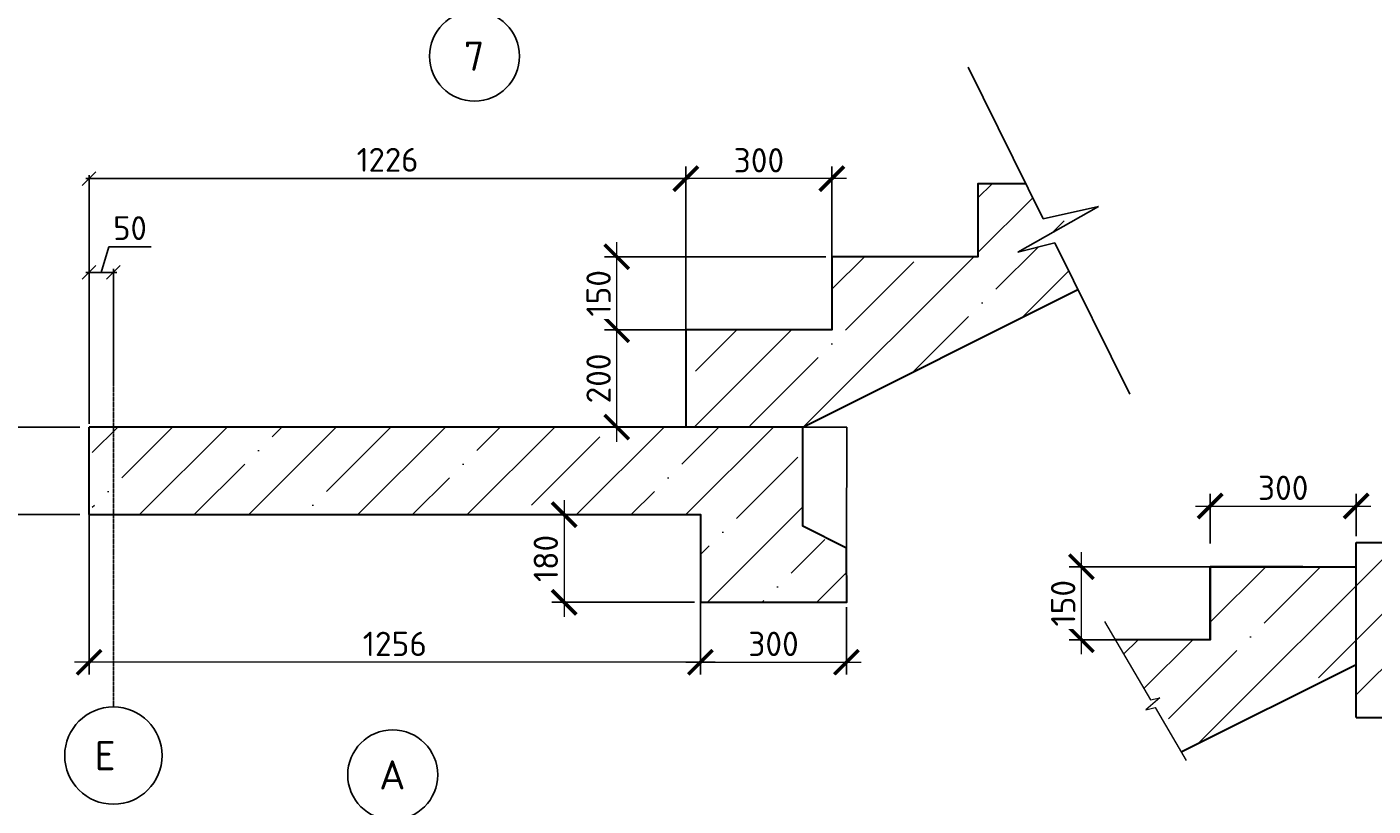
# Model space of a CAD drawing. Header units: millimetres. Extents: x 40580 to 2152466, y -328404 to 177125.
# Tile 26 of 252: x 300652 to 314482, y 154860 to 162868. Entities that reach past the tile are written whole.
import ezdxf
from ezdxf.enums import TextEntityAlignment as Align

# ---------------------------------------------------------------- set-up
doc = ezdxf.new("R2010")
doc.units = ezdxf.units.MM
doc.linetypes.add('______5', pattern=[1100, 800, -100, 100, -100])
doc.linetypes.add('CENTER', pattern=[2, 1.25, -0.25, 0.25, -0.25])
for name, color, linetype, lineweight in [('RAZMER', 7, 'Continuous', 9), ('ОСИ', 7, 'CENTER', 15), ('Основной', 1, 'Continuous', 40), ('Размеры', 9, 'Continuous', 15), ('Столовая Двери и окна', 7, 'Continuous', 15)]:
    doc.layers.add(name, color=color, linetype=linetype, lineweight=lineweight)
doc.layers.add('СПДС_Оси', color=7, linetype='Continuous')
doc.layers.add('ТЕКСТ 02', color=7, linetype='Continuous')
doc.styles.get("Standard").update_dxf_attribs({"font": 'isocpeur.ttf'})
doc.styles.add('ГОСТ', font='isocpeur.ttf')
doc.dimstyles.new('ГОСТ', dxfattribs={"dimscale": 0, "dimtxt": 2.5, "dimasz": 2.5, "dimexe": 1.25, "dimexo": 0.625, "dimtad": 1, "dimdec": 0, "dimtxsty": 'ГОСТ', "dimblk": 'ARCHTICK', "dimcen": 2.5, "dimdle": 1.5, "dimclrd": 256, "dimclre": 256, "dimclrt": 256, "dimadec": 0, "dimazin": 0, "dimtfac": 1, "dimtdec": 0, "dimtmove": 1, "dimatfit": 3, "dimfxl": 2, "dimtfill": 1, "dimlwd": -1, "dimarcsym": 0})
doc.dimstyles.new('Осевые', dxfattribs={"dimscale": 0.7, "dimtxt": 450, "dimasz": 400, "dimexe": 100, "dimexo": 100, "dimgap": 100, "dimtad": 1, "dimdec": 0, "dimzin": 0, "dimdsep": 46, "dimtxsty": 'Standard', "dimblk": 'OBLIQUE', "dimcen": 9, "dimdle": 100, "dimazin": 0, "dimtm": 1e-09, "dimtfac": 1, "dimtdec": 0, "dimtofl": 0, "dimtmove": 0, "dimatfit": 3, "dimfxl": 1, "dimtolj": 1, "dimtzin": 0, "dimarcsym": 0})

# ---------------------------------------------------------------- blocks, each defined once
blk = doc.blocks.new('_ArchTick')
at = {"color": 0, "linetype": 'ByBlock', "const_width": 0.15}
blk.add_lwpolyline([(-0.5, -0.5), (0.5, 0.5)], dxfattribs=at)
blk = doc.blocks.new('*D5389')
at = {"layer": 'Defpoints', "color": 0, "lineweight": 25, "transparency": 16777216}
for p in [(300403, 158755), (301259, 158755), (301259, 157855)]:
    blk.add_point(p, dxfattribs=at)
at = {"layer": 'RAZMER', "transparency": 16777216}
blk.add_line((300403, 157705), (300403, 158905), dxfattribs=at)
at = {"layer": 'RAZMER', "lineweight": -2, "transparency": 16777216}
for p, q in [((301196, 158755), (300278, 158755)), ((301196, 157855), (300278, 157855))]:
    blk.add_line(p, q, dxfattribs=at)
at = {"layer": 'RAZMER', "transparency": 16777216, "xscale": 250, "yscale": 250, "zscale": 250}
for p, rotation in [((300403, 158755), 90), ((300403, 157855), 270)]:
    blk.add_blockref('_ArchTick', p, dxfattribs=dict(at, rotation=rotation))
at = {"layer": 'RAZMER', "transparency": 16777216, "insert": (300215, 158305), "char_height": 250, "attachment_point": 5, "rotation": 90, "style": 'ГОСТ', "bg_fill": 3, "box_fill_scale": 1.1, "bg_fill_color": 256, "bg_fill_true_color": 13158600, "bg_fill_transparency": 0}
blk.add_mtext('180', dxfattribs=at)
blk = doc.blocks.new('*D5390')
at = {"layer": 'Defpoints', "color": 0, "lineweight": 25, "transparency": 16777216}
for p in [(306831, 157855), (306171, 156955), (307572, 156955)]:
    blk.add_point(p, dxfattribs=at)
at = {"layer": 'RAZMER', "transparency": 16777216}
blk.add_line((306171, 158005), (306171, 156805), dxfattribs=at)
at = {"layer": 'RAZMER', "lineweight": -2, "transparency": 16777216}
for p, q in [((306769, 157855), (306046, 157855)), ((307510, 156955), (306046, 156955))]:
    blk.add_line(p, q, dxfattribs=at)
at = {"layer": 'RAZMER', "transparency": 16777216, "xscale": 250, "yscale": 250, "zscale": 250}
for p, rotation in [((306171, 157855), 90), ((306171, 156955), 270)]:
    blk.add_blockref('_ArchTick', p, dxfattribs=dict(at, rotation=rotation))
at = {"layer": 'RAZMER', "transparency": 16777216, "insert": (305983, 157405), "char_height": 250, "attachment_point": 5, "rotation": 90, "style": 'ГОСТ', "bg_fill": 3, "box_fill_scale": 1.1, "bg_fill_color": 256, "bg_fill_true_color": 13158600, "bg_fill_transparency": 0}
blk.add_mtext('180', dxfattribs=at)
blk = doc.blocks.new('*D5391')
at = {"layer": 'Defpoints', "color": 0, "lineweight": 25, "transparency": 16777216}
for p in [(307572, 157062), (309072, 156965), (309072, 156339)]:
    blk.add_point(p, dxfattribs=at)
at = {"layer": 'RAZMER', "lineweight": -2, "transparency": 16777216}
for p, q in [((307572, 156999), (307572, 156214)), ((309072, 156903), (309072, 156214))]:
    blk.add_line(p, q, dxfattribs=at)
at = {"layer": 'RAZMER', "transparency": 16777216}
blk.add_line((307422, 156339), (309222, 156339), dxfattribs=at)
at = {"layer": 'RAZMER', "transparency": 16777216, "xscale": 250, "yscale": 250, "zscale": 250, "rotation": 180}
blk.add_blockref('_ArchTick', (307572, 156339), dxfattribs=at)
at = {"layer": 'RAZMER', "transparency": 16777216, "xscale": 250, "yscale": 250, "zscale": 250}
blk.add_blockref('_ArchTick', (309072, 156339), dxfattribs=at)
at = {"layer": 'RAZMER', "transparency": 16777216, "insert": (308322, 156527), "char_height": 250, "attachment_point": 5, "style": 'ГОСТ', "bg_fill": 3, "box_fill_scale": 1.1, "bg_fill_color": 256, "bg_fill_true_color": 13158600, "bg_fill_transparency": 0}
blk.add_mtext('300', dxfattribs=at)
blk = doc.blocks.new('*D5392')
at = {"layer": 'Defpoints', "color": 0, "lineweight": 25, "transparency": 16777216}
for p in [(301291, 158088), (307572, 156539), (301291, 156339)]:
    blk.add_point(p, dxfattribs=at)
at = {"layer": 'RAZMER', "lineweight": -2, "transparency": 16777216}
for p, q in [((301291, 158025), (301291, 156214)), ((307572, 156477), (307572, 156214))]:
    blk.add_line(p, q, dxfattribs=at)
at = {"layer": 'RAZMER', "transparency": 16777216}
blk.add_line((307722, 156339), (301141, 156339), dxfattribs=at)
at = {"layer": 'RAZMER', "transparency": 16777216, "xscale": 250, "yscale": 250, "zscale": 250, "rotation": 180}
blk.add_blockref('_ArchTick', (301291, 156339), dxfattribs=at)
at = {"layer": 'RAZMER', "transparency": 16777216, "xscale": 250, "yscale": 250, "zscale": 250}
blk.add_blockref('_ArchTick', (307572, 156339), dxfattribs=at)
at = {"layer": 'RAZMER', "transparency": 16777216, "insert": (304432, 156527), "char_height": 250, "attachment_point": 5, "style": 'ГОСТ', "bg_fill": 3, "box_fill_scale": 1.1, "bg_fill_color": 256, "bg_fill_true_color": 13158600, "bg_fill_transparency": 0}
blk.add_mtext('1256', dxfattribs=at)
blk = doc.blocks.new('*D5393')
at = {"layer": 'Defpoints', "color": 0, "lineweight": 25, "transparency": 16777216}
for p in [(306712, 159755), (307580, 159755), (307422, 158755)]:
    blk.add_point(p, dxfattribs=at)
at = {"layer": 'RAZMER', "transparency": 16777216}
blk.add_line((306712, 158605), (306712, 159905), dxfattribs=at)
at = {"layer": 'RAZMER', "lineweight": -2, "transparency": 16777216}
for p, q in [((307517, 159755), (306587, 159755)), ((307360, 158755), (306587, 158755))]:
    blk.add_line(p, q, dxfattribs=at)
at = {"layer": 'RAZMER', "transparency": 16777216, "xscale": 250, "yscale": 250, "zscale": 250}
for p, rotation in [((306712, 159755), 90), ((306712, 158755), 270)]:
    blk.add_blockref('_ArchTick', p, dxfattribs=dict(at, rotation=rotation))
at = {"layer": 'RAZMER', "transparency": 16777216, "insert": (306525, 159255), "char_height": 250, "attachment_point": 5, "rotation": 90, "style": 'ГОСТ', "bg_fill": 3, "box_fill_scale": 1.1, "bg_fill_color": 256, "bg_fill_true_color": 13158600, "bg_fill_transparency": 0}
blk.add_mtext('200', dxfattribs=at)
blk = doc.blocks.new('*D5394')
at = {"layer": 'Defpoints', "color": 0, "lineweight": 25, "transparency": 16777216}
for p in [(306712, 160505), (308922, 160505), (307580, 159755)]:
    blk.add_point(p, dxfattribs=at)
at = {"layer": 'RAZMER', "transparency": 16777216}
blk.add_line((306712, 159605), (306712, 160655), dxfattribs=at)
at = {"layer": 'RAZMER', "lineweight": -2, "transparency": 16777216}
for p, q in [((308860, 160505), (306587, 160505)), ((307517, 159755), (306587, 159755))]:
    blk.add_line(p, q, dxfattribs=at)
at = {"layer": 'RAZMER', "transparency": 16777216, "xscale": 250, "yscale": 250, "zscale": 250}
for p, rotation in [((306712, 160505), 90), ((306712, 159755), 270)]:
    blk.add_blockref('_ArchTick', p, dxfattribs=dict(at, rotation=rotation))
at = {"layer": 'RAZMER', "transparency": 16777216, "insert": (306525, 160130), "char_height": 250, "attachment_point": 5, "rotation": 90, "style": 'ГОСТ', "bg_fill": 3, "box_fill_scale": 1.1, "bg_fill_color": 256, "bg_fill_true_color": 13158600, "bg_fill_transparency": 0}
blk.add_mtext('150', dxfattribs=at)
blk = doc.blocks.new('*D5395')
at = {"layer": 'Defpoints', "color": 0, "lineweight": 25, "transparency": 16777216}
for p in [(307422, 161309), (307422, 159755), (308922, 159755)]:
    blk.add_point(p, dxfattribs=at)
at = {"layer": 'RAZMER', "lineweight": -2, "transparency": 16777216}
for p, q in [((307422, 159818), (307422, 161434)), ((308922, 159818), (308922, 161434))]:
    blk.add_line(p, q, dxfattribs=at)
at = {"layer": 'RAZMER', "transparency": 16777216}
blk.add_line((309072, 161309), (307272, 161309), dxfattribs=at)
at = {"layer": 'RAZMER', "transparency": 16777216, "xscale": 250, "yscale": 250, "zscale": 250, "rotation": 180}
blk.add_blockref('_ArchTick', (307422, 161309), dxfattribs=at)
at = {"layer": 'RAZMER', "transparency": 16777216, "xscale": 250, "yscale": 250, "zscale": 250}
blk.add_blockref('_ArchTick', (308922, 161309), dxfattribs=at)
at = {"layer": 'RAZMER', "transparency": 16777216, "insert": (308172, 161497), "char_height": 250, "attachment_point": 5, "style": 'ГОСТ', "bg_fill": 3, "box_fill_scale": 1.1, "bg_fill_color": 256, "bg_fill_true_color": 13158600, "bg_fill_transparency": 0}
blk.add_mtext('300', dxfattribs=at)
blk = doc.blocks.new('NSY101')
at = {"color": 0, "linetype": 'ByBlock', "lineweight": -2}
blk.add_circle((0, 0), 50, dxfattribs=at)
blk = doc.blocks.new('_OBLIQUE')
at = {"color": 0, "linetype": 'ByBlock'}
blk.add_line((-0.5, -0.5), (0.5, 0.5), dxfattribs=at)
blk = doc.blocks.new('*D5396')
at = {"layer": 'Defpoints', "color": 0, "linetype": 'ByBlock', "lineweight": 25, "ltscale": 13, "transparency": 16777216}
for p in [(301291, 161309), (301291, 158755), (307422, 158755)]:
    blk.add_point(p, dxfattribs=at)
at = {"layer": 'ОСИ', "color": 0, "linetype": 'ByBlock', "lineweight": -2, "ltscale": 13, "transparency": 16777216}
for p, q in [((307457, 161309), (301256, 161309)), ((301291, 158790), (301291, 161344)), ((307422, 158790), (307422, 161344))]:
    blk.add_line(p, q, dxfattribs=at)
at = {"layer": 'ОСИ', "color": 0, "linetype": 'ByBlock', "lineweight": -2, "ltscale": 13, "transparency": 16777216, "xscale": 140, "yscale": 140, "zscale": 140, "rotation": 180}
blk.add_blockref('_OBLIQUE', (301291, 161309), dxfattribs=at)
at = {"layer": 'ОСИ', "color": 0, "linetype": 'ByBlock', "lineweight": -2, "ltscale": 13, "transparency": 16777216, "xscale": 140, "yscale": 140, "zscale": 140}
blk.add_blockref('_OBLIQUE', (307422, 161309), dxfattribs=at)
at = {"layer": 'ОСИ', "color": 0, "linetype": 'ByBlock', "ltscale": 13, "transparency": 16777216, "insert": (304357, 161502), "char_height": 245, "attachment_point": 5}
blk.add_mtext('\\A1;1226', dxfattribs=at)
blk = doc.blocks.new('*D5397')
at = {"layer": 'Defpoints', "color": 0, "linetype": 'ByBlock', "lineweight": 25, "ltscale": 13, "transparency": 16777216}
for p in [(301291, 160345), (301291, 159099), (301541, 159164)]:
    blk.add_point(p, dxfattribs=at)
at = {"layer": 'ОСИ', "color": 0, "linetype": 'ByBlock', "lineweight": -2, "ltscale": 13, "transparency": 16777216}
for p, q in [((301416, 160345), (301494, 160607)), ((301494, 160607), (301928, 160607)), ((301576, 160345), (301256, 160345)), ((301291, 159134), (301291, 160380)), ((301541, 159199), (301541, 160380))]:
    blk.add_line(p, q, dxfattribs=at)
at = {"layer": 'ОСИ', "color": 0, "linetype": 'ByBlock', "lineweight": -2, "ltscale": 13, "transparency": 16777216, "xscale": 140, "yscale": 140, "zscale": 140, "rotation": 180}
blk.add_blockref('_OBLIQUE', (301291, 160345), dxfattribs=at)
at = {"layer": 'ОСИ', "color": 0, "linetype": 'ByBlock', "lineweight": -2, "ltscale": 13, "transparency": 16777216, "xscale": 140, "yscale": 140, "zscale": 140}
blk.add_blockref('_OBLIQUE', (301541, 160345), dxfattribs=at)
at = {"layer": 'ОСИ', "color": 0, "linetype": 'ByBlock', "ltscale": 13, "transparency": 16777216, "insert": (301711, 160800), "char_height": 245, "attachment_point": 5}
blk.add_mtext('\\A1;50', dxfattribs=at)
blk = doc.blocks.new('*D5399')
at = {"layer": 'Defpoints', "color": 0, "lineweight": 25, "transparency": 16777216}
for p in [(314308, 157944), (314308, 157570), (312808, 157495)]:
    blk.add_point(p, dxfattribs=at)
at = {"layer": 'RAZMER', "transparency": 16777216}
blk.add_line((312658, 157944), (314458, 157944), dxfattribs=at)
at = {"layer": 'RAZMER', "lineweight": -2, "transparency": 16777216}
for p, q in [((312808, 157558), (312808, 158069)), ((314308, 157633), (314308, 158069))]:
    blk.add_line(p, q, dxfattribs=at)
at = {"layer": 'RAZMER', "transparency": 16777216, "xscale": 250, "yscale": 250, "zscale": 250, "rotation": 180}
blk.add_blockref('_ArchTick', (312808, 157944), dxfattribs=at)
at = {"layer": 'RAZMER', "transparency": 16777216, "xscale": 250, "yscale": 250, "zscale": 250}
blk.add_blockref('_ArchTick', (314308, 157944), dxfattribs=at)
at = {"layer": 'RAZMER', "transparency": 16777216, "insert": (313558, 158131), "char_height": 250, "attachment_point": 5, "style": 'ГОСТ', "bg_fill": 3, "box_fill_scale": 1.1, "bg_fill_color": 256, "bg_fill_true_color": 13158600, "bg_fill_transparency": 0}
blk.add_mtext('300', dxfattribs=at)
blk = doc.blocks.new('*D5400')
at = {"layer": 'Defpoints', "color": 0, "lineweight": 25, "transparency": 16777216}
for p in [(311485, 157320), (312921, 157320), (312723, 156570)]:
    blk.add_point(p, dxfattribs=at)
at = {"layer": 'RAZMER', "transparency": 16777216}
blk.add_line((311485, 156420), (311485, 157470), dxfattribs=at)
at = {"layer": 'RAZMER', "lineweight": -2, "transparency": 16777216}
for p, q in [((312859, 157320), (311360, 157320)), ((312661, 156570), (311360, 156570))]:
    blk.add_line(p, q, dxfattribs=at)
at = {"layer": 'RAZMER', "transparency": 16777216, "xscale": 250, "yscale": 250, "zscale": 250}
for p, rotation in [((311485, 157320), 90), ((311485, 156570), 270)]:
    blk.add_blockref('_ArchTick', p, dxfattribs=dict(at, rotation=rotation))
at = {"layer": 'RAZMER', "transparency": 16777216, "insert": (311298, 156945), "char_height": 250, "attachment_point": 5, "rotation": 90, "style": 'ГОСТ', "bg_fill": 3, "box_fill_scale": 1.1, "bg_fill_color": 256, "bg_fill_true_color": 13158600, "bg_fill_transparency": 0}
blk.add_mtext('150', dxfattribs=at)

msp = doc.modelspace()

# ---------------------------------------------------------------- hatches: boundary and pattern name
at = {"layer": 'Размеры', "true_color": 0x000000, "transparency": 33554648}
h = msp.add_hatch(dxfattribs=at)
h.set_pattern_fill('ANSI35', color=18, scale=125)
h.set_pattern_definition([(45, (-4685.5, 653664.4), (-561.266, 561.266), []), (45, (-4124.2, 653664.4), (-561.266, 561.266), [992.1875, -198.4375, 0, -198.4375])])
h.paths.add_polyline_path([(308922.465, 160505.414), (308922.465, 159755.414), (307422.465, 159755.414), (307422.465, 158755.414), (308622.465, 158755.414), (311450.209, 160169.287), (311213.214, 160648.951), (310831.822, 160553.691), (311660.43, 161022.753), (311091.202, 160895.896), (310913.568, 161255.414), (310422.465, 161255.414), (310422.465, 160505.414)])
h = msp.add_hatch(dxfattribs=at)
h.set_pattern_fill('ANSI35', color=18, scale=125)
h.set_pattern_definition([(45, (354104.3, 4171566.9), (-561.266, 561.266), []), (45, (354665.56, 4171566.9), (-561.266, 561.266), [992.1875, -198.4375, 0, -198.4375])])
h.paths.add_polyline_path([(308572.465, 158755.414), (301572.466, 158755.414), (301572.466, 158107.248), (307072.465, 158107.248), (308572.465, 158107.248), (308672.465, 158157.248), (308672.465, 158395.029), (308572.465, 158395.029)])
h.paths.add_polyline_path([(301572.466, 158755.414), (301322.466, 158755.414), (301322.466, 158107.248), (301572.466, 158107.248)])
h.paths.add_polyline_path([(301572.466, 158107.248), (301322.466, 158107.248), (301322.466, 157755.414), (301572.466, 157755.414)])
h.paths.add_polyline_path([(307572.465, 157855.414), (307572.465, 156955.414), (309072.465, 156955.414), (309072.465, 157107.248), (307072.465, 158107.248), (301572.466, 158107.248), (301572.466, 157855.414)])
h.paths.add_polyline_path([(309072.465, 157489.162), (308627.465, 157711.662), (308627.465, 158107.248), (307072.465, 158107.248), (309072.465, 157107.248)])
h = msp.add_hatch(dxfattribs=at)
h.set_pattern_fill('ANSI35', color=18, scale=125)
h.set_pattern_definition([(45, (1296.7, 28209.5), (-561.266, 561.266), []), (45, (1858, 28209.5), (-561.266, 561.266), [992.1875, -198.4375, 0, -198.4375])])
h.paths.add_polyline_path([(314308.637, 157570.31), (314308.637, 155770.387), (315808.698, 155770.387), (315808.698, 156570.387), (317423.47, 156570.387), (317423.47, 157100.315), (317329.72, 157129.762), (317517.22, 157161.012), (317423.47, 157193.792), (317423.47, 157570.387)])
h.paths.add_polyline_path([(314308.637, 157320.122), (312808.637, 157320.122), (312808.637, 156570.31), (312808.274, 156570.122), (312808.274, 156570.31), (311830.823, 156570.31), (312194.504, 155953.155), (312291.915, 155972.51), (312146.242, 155850.394), (312241.961, 155872.621), (312510.647, 155416.669), (314308.637, 156315.671)])

# ---------------------------------------------------------------- linework, layer by layer
at = {"layer": 'Основной', "color": 18, "lineweight": 30, "ltscale": 5, "true_color": 0x000000}
msp.add_line((313758.648, 157320.387), (312808.637, 157320.387), dxfattribs=at)
at = {"layer": 'Размеры', "color": 18, "true_color": 0x000000}
msp.add_line((308572.465, 158755.414), (301290.627, 158755.414), dxfattribs=at)
at = {"layer": 'Размеры', "color": 18, "lineweight": 30, "true_color": 0x000000}
for p, q in [((308622.465, 158755.414), (301290.627, 158755.414)), ((314308.637, 157570.31), (317423.47, 157570.387)), ((314308.637, 155770.387), (314308.637, 157570.387)), ((312510.608, 155416.65), (314308.637, 156315.671)), ((314308.637, 155770.387), (315808.698, 155770.387))]:
    msp.add_line(p, q, dxfattribs=at)
for points in [[(310913.568, 161255.414), (310422.465, 161255.414), (310422.465, 160505.414), (308922.465, 160505.414), (308922.465, 159755.414), (307422.465, 159755.414), (307422.465, 159005.414), (307422.465, 158755.414)], [(308622.465, 158755.414), (311450.204, 160169.284)], [(309072.465, 157511.662), (308622.465, 157736.552), (308622.465, 158755.414)], [(301290.627, 157855.414), (307572.465, 157855.414), (307572.465, 156955.414), (309076.429, 156955.414), (309072.465, 157511.662)], [(312808.274, 156570.122), (312808.274, 157320.122), (314308.274, 157320.122), (314308.274, 157570.122)], [(312808.637, 157320.387), (312808.637, 156570.31), (311830.823, 156570.31)]]:
    msp.add_lwpolyline(points, dxfattribs=at)
at = {"layer": 'Размеры', "color": 18, "true_color": 0x000000}
msp.add_lwpolyline([(311721.079, 156756.542), (312194.504, 155953.155), (312291.915, 155972.51), (312146.242, 155850.394), (312241.961, 155872.621), (312563.138, 155327.594)], dxfattribs=at)
at = {"layer": 'Столовая Двери и окна', "color": 18, "lineweight": 25, "true_color": 0x000000}
for p, q in [((310322.04, 162452.631), (311091.202, 160895.896)), ((311660.43, 161022.753), (310831.822, 160553.691)), ((311091.202, 160895.896), (311660.43, 161022.753)), ((310831.822, 160553.691), (311213.214, 160648.951)), ((311213.214, 160648.951), (311982.375, 159092.215)), ((308622.465, 158755.414), (309076.429, 158755.414)), ((309076.429, 158755.414), (309072.465, 157511.662))]:
    msp.add_line(p, q, dxfattribs=at)
at = {"layer": 'ТЕКСТ 02', "color": 18, "lineweight": 25, "true_color": 0x000000}
for centre in [(305250.099, 162567.117), (304409.769, 155180.808)]:
    msp.add_circle(centre, 462.354, dxfattribs=at)

# ---------------------------------------------------------------- block references
at = {"layer": 'ОСИ', "color": 18, "linetype": 'Continuous', "lineweight": 25, "true_color": 0x000000, "transparency": 33554687, "xscale": 9.999999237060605, "yscale": 9.999999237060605, "zscale": 9.999999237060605}
msp.add_blockref('NSY101', (301540.625, 155379.089), dxfattribs=at)

# ---------------------------------------------------------------- texts
at = {"layer": 'СПДС_Оси', "color": 18, "linetype": 'Continuous', "lineweight": 25, "ltscale": 150, "true_color": 0x000000}
msp.add_text('Е', height=300, dxfattribs=at).set_placement((301345.452, 155229.089))
at = {"layer": 'ТЕКСТ 02', "color": 18, "lineweight": 25, "true_color": 0x000000, "style": 'ГОСТ'}
for s, p in [('7', (305246.146, 162567.117)), ('А', (304405.816, 155180.808))]:
    msp.add_text(s, height=300, dxfattribs=at).set_placement(p, align=Align.MIDDLE_CENTER)

# ---------------------------------------------------------------- dimensions: what is measured, and where the dimension line sits
at = {"layer": 'ОСИ', "color": 18, "linetype": 'ByBlock', "ltscale": 13, "true_color": 0x000000}
dim = msp.add_linear_dim(base=(301290.627, 160344.618), p1=(301540.625, 159163.761), p2=(301290.627, 159099.151), dimstyle='Осевые', override={"dimtxt": 350, "dimasz": 200, "dimexe": 50, "dimexo": 50, "dimlfac": 0.2, "dimdle": 50, "dimtmove": 1}, dxfattribs=at)
dim.commit()
dim.dimension.update_dxf_attribs({"geometry": '*D5397', "text_midpoint": (301564.376, 160799.618)})

# ---------------------------------------------------------------- next in the draw order: dimensions: what is measured, and where the dimension line sits
at = {"layer": 'RAZMER', "color": 18, "true_color": 0x000000}
for base, p1, p2, angle, picture, middle in [((306712.346, 159755.414), (307422.465, 158755.414), (307579.732, 159755.414), 90, '*D5393', (306524.846, 159255.414)), ((300402.912, 158755.414), (301258.788, 157855.414), (301258.788, 158755.414), 90, '*D5389', (300215.412, 158305.414)), ((314308.274, 157943.667), (312808.274, 157495.122), (314308.274, 157570.122), 180, '*D5399', (313558.274, 158131.167)), ((306170.855, 156955.414), (306831.394, 157855.414), (307572.465, 156955.414), 90, '*D5390', (305983.355, 157405.414))]:
    dim = msp.add_linear_dim(base=base, p1=p1, p2=p2, angle=angle, dimstyle='ГОСТ', override={"dimscale": 0, "dimlfac": 0.2, "dimtix": 0, "dimtofl": 1, "dimtmove": 1, "dimatfit": 3}, dxfattribs=at)
    dim.commit()
    dim.dimension.update_dxf_attribs({"geometry": picture, "text_midpoint": middle})

# ---------------------------------------------------------------- next in the draw order: dimensions: what is measured, and where the dimension line sits
for base, p1, p2, picture, middle in [((306712.346, 160505.414), (307579.732, 159755.414), (308922.465, 160505.414), '*D5394', (306524.846, 160130.414)), ((311485.227, 157320.122), (312723.045, 156570.124), (312921.167, 157320.122), '*D5400', (311297.727, 156945.123))]:
    dim = msp.add_linear_dim(base=base, p1=p1, p2=p2, angle=90, dimstyle='ГОСТ', override={"dimscale": 0, "dimlfac": 0.2, "dimtix": 0, "dimtofl": 1, "dimtmove": 1, "dimatfit": 3}, dxfattribs=at)
    dim.commit()
    dim.dimension.update_dxf_attribs({"geometry": picture, "text_midpoint": middle})
dim = msp.add_linear_dim(base=(309072.429, 156339.476), p1=(307572.465, 157061.689), p2=(309072.429, 156965.365), dimstyle='ГОСТ', override={"dimscale": 0, "dimlfac": 0.2, "dimtix": 0, "dimtofl": 1, "dimtmove": 1, "dimatfit": 3}, dxfattribs=at)
dim.commit()
dim.dimension.update_dxf_attribs({"geometry": '*D5391', "text_midpoint": (308322.447, 156526.976)})

# ---------------------------------------------------------------- next in the draw order: dimensions: what is measured, and where the dimension line sits
for base, p1, p2, picture, middle in [((307422.465, 161309.272), (308922.465, 159755.414), (307422.465, 159755.414), '*D5395', (308172.465, 161496.772)), ((301290.627, 156339.476), (307572.465, 156539.324), (301290.627, 158087.85), '*D5392', (304431.546, 156526.976))]:
    dim = msp.add_linear_dim(base=base, p1=p1, p2=p2, dimstyle='ГОСТ', override={"dimscale": 0, "dimlfac": 0.2, "dimtix": 0, "dimtofl": 1, "dimtmove": 1, "dimatfit": 3}, dxfattribs=at)
    dim.commit()
    dim.dimension.update_dxf_attribs({"geometry": picture, "text_midpoint": middle})

# ---------------------------------------------------------------- next in the draw order: linework, layer by layer
at = {"layer": 'ОСИ', "color": 18, "linetype": '______5', "lineweight": 25, "ltscale": 0.02, "true_color": 0x000000, "transparency": 33554687}
msp.add_line((301540.625, 155879.089), (301540.625, 159882.432), dxfattribs=at)
at = {"layer": 'Размеры', "color": 18, "lineweight": 30, "true_color": 0x000000}
msp.add_line((301290.627, 157855.414), (301290.627, 158755.414), dxfattribs=at)

# ---------------------------------------------------------------- next in the draw order: dimensions: what is measured, and where the dimension line sits
at = {"layer": 'ОСИ', "color": 18, "linetype": 'ByBlock', "ltscale": 13, "true_color": 0x000000}
dim = msp.add_linear_dim(base=(301290.627, 161309.272), p1=(307422.465, 158755.414), p2=(301290.627, 158755.414), dimstyle='Осевые', override={"dimtxt": 350, "dimasz": 200, "dimexe": 50, "dimexo": 50, "dimlfac": 0.2, "dimdle": 50, "dimtmove": 1}, dxfattribs=at)
dim.commit()
dim.dimension.update_dxf_attribs({"geometry": '*D5396', "text_midpoint": (304356.546, 161501.772)})

doc.saveas('drawing.dxf')
